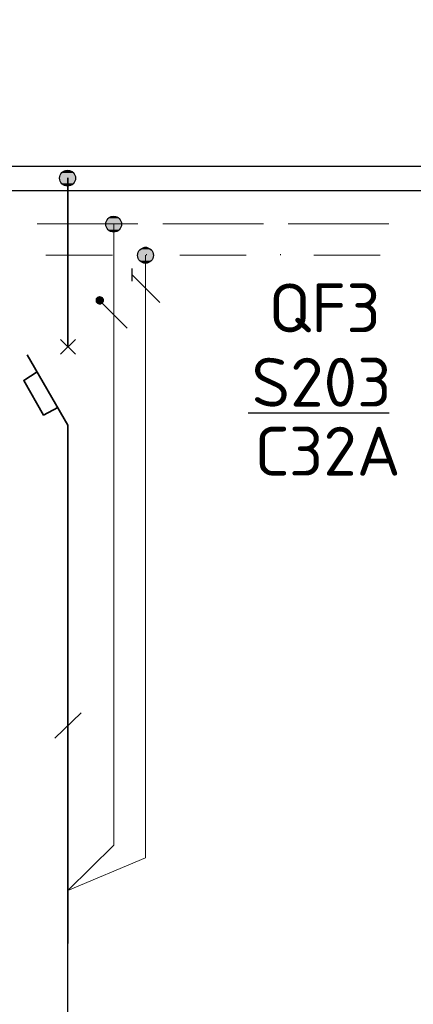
# Model space of a CAD drawing. Header units: millimetres. Extents: x 1114507 to 93926427, y 174473 to 817039.
# Tile 7 of 256: x 1237151 to 1239502, y 773707 to 779593. Entities that reach past the tile are written whole.
import ezdxf

# ---------------------------------------------------------------- set-up
doc = ezdxf.new("R2010")
doc.units = ezdxf.units.MM
doc.layers.add('PDF3_Geometry', color=7, linetype='Continuous', true_color=0x4a8294)
doc.layers.add('PDF3_Solid Fills', color=7, linetype='Continuous')
doc.layers.add('PDF3_Text', color=7, linetype='Continuous')
doc.styles.add('ISOCPEUR 1', font='isocpeur.TTF')
doc.styles.add('PDF ISOCPEUR', font='isocpeur.TTF')

msp = doc.modelspace()

# ---------------------------------------------------------------- linework, layer by layer
at = {"layer": 'PDF3_Geometry', "color": 0, "lineweight": 25, "elevation": 0}
for points in [[(1248755.6, 778571.4), (1248755.6, 778715.4), (1244340.1, 778715.4), (1233020.7, 778715.4), (1233020.7, 778571.4)], [(1237628.1, 777936.2), (1237615.4, 777932), (1237606.9, 777923.5), (1237606.9, 777906.6), (1237615.4, 777898.1), (1237628.1, 777893.9), (1237640.8, 777898.1), (1237649.3, 777906.6), (1237649.3, 777923.5), (1237640.8, 777932)]]:
    msp.add_lwpolyline(points, close=True, dxfattribs=at)
at = {"layer": 'PDF3_Geometry', "color": 0, "lineweight": 35, "elevation": 0}
for points in [[(1237437.5, 777639.8), (1237437.5, 778647.7)], [(1237395.2, 777593.2), (1237484.1, 777682.1)], [(1237484.1, 777593.2), (1237395.2, 777682.1)], [(1237437.5, 777169.7), (1237196.1, 777589)], [(1237255.4, 777487.3), (1237175, 777436.5), (1237293.5, 777229), (1237378.2, 777275.6)], [(1237437.5, 774069.9), (1237437.5, 777169.7)]]:
    msp.add_lwpolyline(points, dxfattribs=at)
at = {"layer": 'PDF3_Geometry', "color": 0, "lineweight": 9, "elevation": 0}
for points in [[(1237856.8, 778372.4), (1237255.4, 778372.4)], [(1237903.3, 778186.1), (1237903.3, 774582.3), (1237437.5, 774387.5), (1237712.8, 774658.5), (1237712.8, 778372.4)], [(1238606.3, 778372.4), (1238005, 778372.4)], [(1239355.9, 778372.4), (1238754.5, 778372.4)], [(1237704.3, 778186.1), (1237505.3, 778186.1), (1237306.2, 778186.1)], [(1237907.6, 778186.1), (1237907.6, 778190.3)], [(1238504.7, 778186.1), (1238305.6, 778186.1), (1238106.6, 778186.1)], [(1238707.9, 778186.1), (1238707.9, 778190.3)], [(1239305, 778186.1), (1239106, 778186.1), (1238907, 778186.1)]]:
    msp.add_lwpolyline(points, dxfattribs=at)
at = {"layer": 'PDF3_Geometry', "color": 0, "lineweight": 25, "elevation": 0}
for points in [[(1237822.9, 778029.4), (1237822.9, 778105.6)], [(1237988, 777902.3), (1237822.9, 778067.5)], [(1237793.2, 777749.9), (1237628.1, 777915.1)], [(1239358.3, 777241.7), (1238515.6, 777241.7)], [(1237361.3, 775298), (1237518, 775450.4)]]:
    msp.add_lwpolyline(points, dxfattribs=at)
at = {"layer": 'PDF3_Geometry', "color": 0, "lineweight": 30, "elevation": 0}
msp.add_lwpolyline([(1237437.5, 768331.9), (1237437.5, 774366.4)], dxfattribs=at)
at = {"layer": 'PDF3_Geometry', "color": 0, "lineweight": 30}
for centre in [(1237436.7, 778645.9, 0), (1237712, 778370.7, 0), (1237902.5, 778184.3, 0)]:
    msp.add_circle(centre, 47.4, dxfattribs=at)
at = {"layer": 'PDF3_Solid Fills', "color": 0, "transparency": 33554559}
for points in [[(1237395.2, 778664.6, 0), (1237488.3, 778656.1, 0), (1237390.9, 778656.1, 0)], [(1237390.9, 778656.1, 0), (1237488.3, 778647.7, 0), (1237390.9, 778647.7, 0)], [(1237390.9, 778656.1, 0), (1237488.3, 778656.1, 0), (1237488.3, 778647.7, 0)], [(1237390.9, 778647.7, 0), (1237488.3, 778635, 0), (1237390.9, 778635, 0)], [(1237390.9, 778647.7, 0), (1237488.3, 778647.7, 0), (1237488.3, 778635, 0)], [(1237399.4, 778673.1, 0), (1237484.1, 778664.6, 0), (1237395.2, 778664.6, 0)], [(1237395.2, 778664.6, 0), (1237484.1, 778664.6, 0), (1237488.3, 778656.1, 0)], [(1237403.6, 778677.3, 0), (1237479.9, 778673.1, 0), (1237399.4, 778673.1, 0)], [(1237399.4, 778673.1, 0), (1237479.9, 778673.1, 0), (1237484.1, 778664.6, 0)], [(1237407.9, 778685.8, 0), (1237475.6, 778677.3, 0), (1237403.6, 778677.3, 0)], [(1237403.6, 778677.3, 0), (1237475.6, 778677.3, 0), (1237479.9, 778673.1, 0)], [(1237416.4, 778690, 0), (1237467.2, 778685.8, 0), (1237407.9, 778685.8, 0)], [(1237407.9, 778685.8, 0), (1237467.2, 778685.8, 0), (1237475.6, 778677.3, 0)], [(1237424.8, 778694.2, 0), (1237458.7, 778690, 0), (1237416.4, 778690, 0)], [(1237416.4, 778690, 0), (1237458.7, 778690, 0), (1237467.2, 778685.8, 0)], [(1237424.8, 778694.2, 0), (1237450.2, 778694.2, 0), (1237458.7, 778690, 0)], [(1237390.9, 778635, 0), (1237484.1, 778626.5, 0), (1237395.2, 778626.5, 0)], [(1237390.9, 778635, 0), (1237488.3, 778635, 0), (1237484.1, 778626.5, 0)], [(1237395.2, 778626.5, 0), (1237479.9, 778622.3, 0), (1237399.4, 778622.3, 0)], [(1237395.2, 778626.5, 0), (1237484.1, 778626.5, 0), (1237479.9, 778622.3, 0)], [(1237399.4, 778622.3, 0), (1237475.6, 778613.8, 0), (1237403.6, 778613.8, 0)], [(1237399.4, 778622.3, 0), (1237479.9, 778622.3, 0), (1237475.6, 778613.8, 0)], [(1237403.6, 778613.8, 0), (1237467.2, 778605.3, 0), (1237407.9, 778605.3, 0)], [(1237403.6, 778613.8, 0), (1237475.6, 778613.8, 0), (1237467.2, 778605.3, 0)], [(1237407.9, 778605.3, 0), (1237458.7, 778601.1, 0), (1237416.4, 778601.1, 0)], [(1237407.9, 778605.3, 0), (1237467.2, 778605.3, 0), (1237458.7, 778601.1, 0)], [(1237424.8, 778601.1, 0), (1237441.8, 778596.8, 0), (1237433.3, 778596.8, 0)], [(1237424.8, 778601.1, 0), (1237450.2, 778601.1, 0), (1237441.8, 778596.8, 0)], [(1237683.1, 778410.5, 0), (1237746.7, 778406.3, 0), (1237674.7, 778406.3, 0)], [(1237687.4, 778414.8, 0), (1237738.2, 778410.5, 0), (1237683.1, 778410.5, 0)], [(1237683.1, 778410.5, 0), (1237738.2, 778410.5, 0), (1237746.7, 778406.3, 0)], [(1237695.8, 778419, 0), (1237734, 778414.8, 0), (1237687.4, 778414.8, 0)], [(1237687.4, 778414.8, 0), (1237734, 778414.8, 0), (1237738.2, 778410.5, 0)], [(1237695.8, 778419, 0), (1237725.5, 778419, 0), (1237734, 778414.8, 0)], [(1237666.2, 778389.3, 0), (1237759.4, 778380.9, 0), (1237662, 778380.9, 0)], [(1237662, 778380.9, 0), (1237759.4, 778372.4, 0), (1237662, 778372.4, 0)], [(1237662, 778380.9, 0), (1237759.4, 778380.9, 0), (1237759.4, 778372.4, 0)], [(1237662, 778372.4, 0), (1237759.4, 778363.9, 0), (1237662, 778363.9, 0)], [(1237662, 778372.4, 0), (1237759.4, 778372.4, 0), (1237759.4, 778363.9, 0)], [(1237662, 778363.9, 0), (1237755.1, 778355.5, 0), (1237666.2, 778355.5, 0)], [(1237662, 778363.9, 0), (1237759.4, 778363.9, 0), (1237755.1, 778355.5, 0)], [(1237670.4, 778397.8, 0), (1237755.1, 778389.3, 0), (1237666.2, 778389.3, 0)], [(1237666.2, 778389.3, 0), (1237755.1, 778389.3, 0), (1237759.4, 778380.9, 0)], [(1237666.2, 778355.5, 0), (1237750.9, 778347, 0), (1237670.4, 778347, 0)], [(1237666.2, 778355.5, 0), (1237755.1, 778355.5, 0), (1237750.9, 778347, 0)], [(1237674.7, 778406.3, 0), (1237750.9, 778397.8, 0), (1237670.4, 778397.8, 0)], [(1237670.4, 778397.8, 0), (1237750.9, 778397.8, 0), (1237755.1, 778389.3, 0)], [(1237674.7, 778406.3, 0), (1237746.7, 778406.3, 0), (1237750.9, 778397.8, 0)], [(1237670.4, 778347, 0), (1237746.7, 778338.5, 0), (1237674.7, 778338.5, 0)], [(1237670.4, 778347, 0), (1237750.9, 778347, 0), (1237746.7, 778338.5, 0)], [(1237674.7, 778338.5, 0), (1237738.2, 778334.3, 0), (1237683.1, 778334.3, 0)], [(1237674.7, 778338.5, 0), (1237746.7, 778338.5, 0), (1237738.2, 778334.3, 0)], [(1237683.1, 778334.3, 0), (1237734, 778330.1, 0), (1237687.4, 778330.1, 0)], [(1237683.1, 778334.3, 0), (1237738.2, 778334.3, 0), (1237734, 778330.1, 0)], [(1237687.4, 778330.1, 0), (1237725.5, 778325.8, 0), (1237695.8, 778325.8, 0)], [(1237687.4, 778330.1, 0), (1237734, 778330.1, 0), (1237725.5, 778325.8, 0)], [(1237899.1, 778236.9, 0), (1237916.1, 778232.7, 0), (1237890.6, 778232.7, 0)], [(1237899.1, 778236.9, 0), (1237907.6, 778236.9, 0), (1237916.1, 778232.7, 0)], [(1237861, 778203, 0), (1237954.2, 778194.5, 0), (1237856.8, 778194.5, 0)], [(1237856.8, 778194.5, 0), (1237954.2, 778186.1, 0), (1237856.8, 778186.1, 0)], [(1237856.8, 778194.5, 0), (1237954.2, 778194.5, 0), (1237954.2, 778186.1, 0)], [(1237856.8, 778186.1, 0), (1237954.2, 778177.6, 0), (1237856.8, 778177.6, 0)], [(1237856.8, 778186.1, 0), (1237954.2, 778186.1, 0), (1237954.2, 778177.6, 0)], [(1237856.8, 778177.6, 0), (1237949.9, 778169.1, 0), (1237861, 778169.1, 0)], [(1237856.8, 778177.6, 0), (1237954.2, 778177.6, 0), (1237949.9, 778169.1, 0)], [(1237865.2, 778211.5, 0), (1237949.9, 778203, 0), (1237861, 778203, 0)], [(1237861, 778203, 0), (1237949.9, 778203, 0), (1237954.2, 778194.5, 0)], [(1237869.5, 778220, 0), (1237945.7, 778211.5, 0), (1237865.2, 778211.5, 0)], [(1237865.2, 778211.5, 0), (1237945.7, 778211.5, 0), (1237949.9, 778203, 0)], [(1237873.7, 778224.2, 0), (1237941.5, 778220, 0), (1237869.5, 778220, 0)], [(1237869.5, 778220, 0), (1237941.5, 778220, 0), (1237945.7, 778211.5, 0)], [(1237882.2, 778228.4, 0), (1237933, 778224.2, 0), (1237873.7, 778224.2, 0)], [(1237873.7, 778224.2, 0), (1237933, 778224.2, 0), (1237941.5, 778220, 0)], [(1237890.6, 778232.7, 0), (1237924.5, 778228.4, 0), (1237882.2, 778228.4, 0)], [(1237882.2, 778228.4, 0), (1237924.5, 778228.4, 0), (1237933, 778224.2, 0)], [(1237890.6, 778232.7, 0), (1237916.1, 778232.7, 0), (1237924.5, 778228.4, 0)], [(1237861, 778169.1, 0), (1237945.7, 778160.7, 0), (1237865.2, 778160.7, 0)], [(1237861, 778169.1, 0), (1237949.9, 778169.1, 0), (1237945.7, 778160.7, 0)], [(1237865.2, 778160.7, 0), (1237941.5, 778152.2, 0), (1237869.5, 778152.2, 0)], [(1237865.2, 778160.7, 0), (1237945.7, 778160.7, 0), (1237941.5, 778152.2, 0)], [(1237869.5, 778152.2, 0), (1237933, 778148, 0), (1237873.7, 778148, 0)], [(1237869.5, 778152.2, 0), (1237941.5, 778152.2, 0), (1237933, 778148, 0)], [(1237873.7, 778148, 0), (1237924.5, 778143.7, 0), (1237882.2, 778143.7, 0)], [(1237873.7, 778148, 0), (1237933, 778148, 0), (1237924.5, 778143.7, 0)], [(1237882.2, 778143.7, 0), (1237916.1, 778139.5, 0), (1237890.6, 778139.5, 0)], [(1237882.2, 778143.7, 0), (1237924.5, 778143.7, 0), (1237916.1, 778139.5, 0)], [(1237628.1, 777940.5, 0), (1237636.6, 777936.2, 0), (1237623.9, 777936.2, 0)], [(1237628.1, 777940.5, 0), (1237632.3, 777940.5, 0), (1237636.6, 777936.2, 0)], [(1237611.2, 777927.8, 0), (1237653.5, 777923.5, 0), (1237606.9, 777923.5, 0)], [(1237606.9, 777923.5, 0), (1237653.5, 777919.3, 0), (1237606.9, 777919.3, 0)], [(1237606.9, 777923.5, 0), (1237653.5, 777923.5, 0), (1237653.5, 777919.3, 0)], [(1237606.9, 777919.3, 0), (1237653.5, 777915.1, 0), (1237606.9, 777915.1, 0)], [(1237606.9, 777919.3, 0), (1237653.5, 777919.3, 0), (1237653.5, 777915.1, 0)], [(1237606.9, 777915.1, 0), (1237653.5, 777910.8, 0), (1237606.9, 777910.8, 0)], [(1237606.9, 777915.1, 0), (1237653.5, 777915.1, 0), (1237653.5, 777910.8, 0)], [(1237606.9, 777910.8, 0), (1237653.5, 777906.6, 0), (1237606.9, 777906.6, 0)], [(1237606.9, 777910.8, 0), (1237653.5, 777910.8, 0), (1237653.5, 777906.6, 0)], [(1237606.9, 777906.6, 0), (1237649.3, 777902.3, 0), (1237611.2, 777902.3, 0)], [(1237606.9, 777906.6, 0), (1237653.5, 777906.6, 0), (1237649.3, 777902.3, 0)], [(1237615.4, 777936.2, 0), (1237649.3, 777932, 0), (1237611.2, 777932, 0)], [(1237611.2, 777932, 0), (1237649.3, 777927.8, 0), (1237611.2, 777927.8, 0)], [(1237611.2, 777932, 0), (1237649.3, 777932, 0), (1237649.3, 777927.8, 0)], [(1237611.2, 777927.8, 0), (1237649.3, 777927.8, 0), (1237653.5, 777923.5, 0)], [(1237611.2, 777902.3, 0), (1237649.3, 777898.1, 0), (1237611.2, 777898.1, 0)], [(1237611.2, 777902.3, 0), (1237649.3, 777902.3, 0), (1237649.3, 777898.1, 0)], [(1237611.2, 777898.1, 0), (1237645, 777893.9, 0), (1237615.4, 777893.9, 0)], [(1237611.2, 777898.1, 0), (1237649.3, 777898.1, 0), (1237645, 777893.9, 0)], [(1237615.4, 777936.2, 0), (1237645, 777936.2, 0), (1237649.3, 777932, 0)], [(1237619.6, 777893.9, 0), (1237636.6, 777889.6, 0), (1237623.9, 777889.6, 0)], [(1237619.6, 777893.9, 0), (1237640.8, 777893.9, 0), (1237636.6, 777889.6, 0)]]:
    msp.add_solid(points, dxfattribs=at)

# ---------------------------------------------------------------- texts
at = {"linetype": 'ByBlock', "lineweight": 30, "ltscale": 10, "insert": (1197603, 784433.1, 0), "char_height": 250, "width": 18040, "attachment_point": 1, "style": 'ISOCPEUR 1'}
msp.add_mtext('     Рабочая документация по объекту: {\\C7;школы ^J}     Настоящий проект выполнен на основании чертежей марки АС, ВК и ОВ в соответствии с требованиями КМК и ПУЭ.\\P     Внешнее электроснабжение решается в отдельном проекте "Внутриплощадочных сетей"\\P     Проект энергоснабжения школы.\\P     Установленная мощность 33,6 кВт; Расчетная мощность 30,2 кВт  \\P     По надежности энергоснабжения школа относится к потребителям II категории.\\P\\pi1291.6675,t0,19518.5175;{\\LСиловое электрооборудование:\\P\\pi0,tz;}     В качестве вводно-распределительного и силового щита принят щит {\\C0;ПР11-3060-21УЗ (изготовить индв. по заказу) }. В качестве осветительного и силового щита принять щит ЩРВ-6 {\\C0;(изготовить индв. по заказу)} и щит комплектный ОЩВ.\\P\\pt0,19518.5175;     Электропотребителями здания  являются: освещение, штепсельные розетки, электропотребители технологического оборудования. Главный распределительный щит, силовые щиты и щиты освещения приняты сборными с модульными автоматическими выключателями с установкой на DIN-рейку по индивидуальному заказу. В распределительных щитах предусматривается устройство заземляющей шины. Фазораспределение злектронагрузок должно быть равномерным. Автоматические выключатели на розеточных группах имеют устройства  защитного отключения. \\P\\ptz;     Силовыми электроприемниками являются потребители сантехнического и технологического оборудования помещений. Магистральные и распределительные сети выполняются медным кабелем ВВГнг  в винипластовых  трубах в стенах срыто под штукатуркой. Ответвительные коробки установить скрыто на стене.\\P     1.  Розетки разместить на высоте 1800 мм от чистого пола в  помещениях   для  пребывания  детей  (А также см. уточнение по плану)  согласно пункта 12.34 КМК КМК КМК 2.04.17-19. ^J     2.  Выключатели во всех помещениях разместить на высоте 1800 мм.  Отступ от проёмов дверей - 200 мм, а также см. уточнение по плану.^J  Допускается установка выключателей под потолком с управлением при помощи шнура. ПУЭ п. 6.6.31.^J  Установка штепсельных розеток в ванных комнатах, душевых, мыльных помещениях бань, помещениях, содержащих нагреватели для саун (далее по тексту «саунах»), а также в стиральных помещениях прачечных не допускается ПУЭ п. 7.1.48.^JМинимальное расстояние от выключателей, штепсельных розеток и элементов электроустановок до газопроводов должно быть не менее 0,5 м ПУЭ п. 7.1.50.\\P{\\O      \\L\\oЭлектроосвещение}\\P     В соответствии КМК КМК 2.01.05-19. в проекте предусматривается общее рабочее, эвакуационное освещение на напряжение 220В.  Рабочее освещение предусматривается во всех помещениях комплекса, эвакуационное - в коридорах, в фойе, лестничных клетках, вестибюле. На выходах по пути эвакуации устанавливаются световые указатели "Выход" с аккумуляторными  батареями. Светильники аварийного освещения обозначаются значком "А" и выбираются из числа светильников рабочего освещения и питаются от щита ЩАО. Управление освещением выполняется включателями, устанавливаемыми по месту. Выбор светильников произведен в соответствии с назначением помещений, их конструктивными особенностями и характеристикой окружающей среды. В качестве источников света приняты светильники потолочные светодиодные LED панели и {\\C0;светодиодные линейные светильники} . Групповые сети освещения выполняются медным кабелем ВВГнг в винипластовой трубе.\\P\\pi1896.36,t0,28627.16;{\\LЗаземление}\\P\\pi0,tz;     Для защиты от поражения  электрическим током применяется система заземления TN-S  (используется 3я и 5я  жила  кабеля) и выполняется уравнивание потенциалов. Все металлические нетоковедущие части электрооборудования подлежат заземлению. В качестве заземляющих проводников используются нулевые провода сети и специальные заземляющие проводники, прокладываемые совместно с рабочими проводниками от электрощитов до электропотребителей. Сопротивление растеканию тока заземляющих устройств не должно превышать 4 Ом в любое время года. Внутренний контур заземления необходимо присоединить к наружному контуру заземления. Защита от заноса высокого потенциала и уравнивание потенциалов выполняется путем присоединения металлической арматуры фундаментов к горизонтальному  заземлителю. Все соединения выполнить сваркой.', dxfattribs=at)
at = {"layer": 'PDF3_Text', "color": 0, "char_height": 292.05, "attachment_point": 7, "style": 'PDF ISOCPEUR'}
for s, insert in [('QF3', (1238637.4, 777724.1, 0)), ('S203', (1238535.8, 777279.8, 0)), ('С32A', (1238563.2, 776866.8, 0))]:
    msp.add_mtext(s, dxfattribs=dict(at, insert=insert))

doc.saveas('drawing.dxf')
